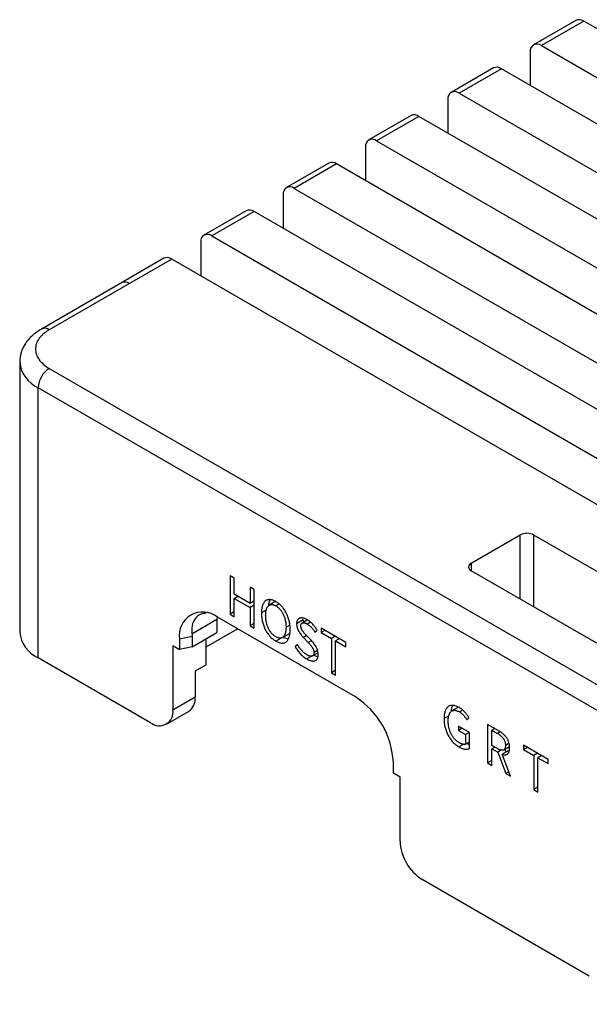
# Model space of a CAD drawing. Header units: millimetres. Extents: x 42 to 240, y 102 to 290.
# Tile 7 of 10: x 162 to 180, y 173 to 205. Entities that reach past the tile are written whole.
import ezdxf

# ---------------------------------------------------------------- set-up
doc = ezdxf.new("R2010")
doc.units = ezdxf.units.MM

msp = doc.modelspace()

# ---------------------------------------------------------------- linework, layer by layer
at = {"color": 7, "linetype": 'Continuous', "lineweight": 25}
for p, q in [((179.3399, 204.7159), (177.9964, 203.9403)), ((179.5899, 204.6912), (178.2464, 203.9156)), ((218.8697, 182.0154), (179.5899, 204.6912)), ((178.2464, 203.9156), (217.5262, 181.2399)), ((177.8928, 203.7114), (177.8928, 202.6502)), ((176.7236, 203.2056), (175.3801, 202.43)), ((176.9736, 203.1808), (175.6301, 202.4052)), ((216.2534, 180.5051), (176.9736, 203.1808)), ((175.6301, 202.4052), (214.9099, 179.7295)), ((175.2765, 202.2011), (175.2765, 201.1398)), ((174.1073, 201.6952), (172.7638, 200.9196)), ((174.3573, 201.6705), (173.0138, 200.8949)), ((213.6371, 178.9947), (174.3573, 201.6705)), ((172.6602, 200.6907), (172.6602, 199.6295)), ((173.0138, 200.8949), (212.2936, 178.2191)), ((171.491, 200.1849), (170.1475, 199.4093)), ((171.741, 200.1601), (170.3975, 199.3845)), ((211.0208, 177.4844), (171.741, 200.1601)), ((170.0439, 199.1804), (170.0439, 198.1191)), ((170.3975, 199.3845), (209.6773, 176.7088)), ((168.8747, 198.6745), (167.5312, 197.8989)), ((169.1247, 198.6498), (167.7812, 197.8742)), ((208.4045, 175.974), (169.1247, 198.6498)), ((167.7812, 197.8742), (219.6828, 167.912)), ((167.4276, 197.67), (167.4276, 196.6087)), ((166.2584, 197.1642), (164.9149, 196.3886)), ((166.5084, 197.1394), (165.1649, 196.3638)), ((218.41, 167.1772), (166.5084, 197.1394)), ((164.9149, 196.3886), (162.3693, 194.919)), ((165.1649, 196.3638), (162.6193, 194.8943)), ((161.6805, 193.901), (161.68, 193.8737)), ((161.68, 193.8737), (161.68, 185.3)), ((162.6193, 193.6697), (212.3996, 164.9321)), ((212.0461, 164.3197), (162.2658, 193.0573)), ((162.2658, 184.4836), (162.2658, 193.0573)), ((176.019, 187.4854), (177.5746, 188.3834)), ((177.9989, 188.3834), (183.3022, 185.3219)), ((181.3223, 184.1789), (176.019, 187.2405)), ((168.4951, 187.0125), (168.3623, 187.0892)), ((168.3623, 187.0892), (168.3623, 185.8644)), ((168.4951, 186.4986), (168.4951, 187.0125)), ((169.1272, 186.6476), (168.9944, 186.7243)), ((168.9944, 186.7243), (168.9944, 186.2104)), ((169.1272, 185.4228), (169.1272, 186.6476)), ((168.9944, 186.2104), (168.4951, 186.4986)), ((168.612, 186.4312), (168.4951, 186.3637)), ((168.4951, 185.7877), (168.4951, 186.3637)), ((168.4951, 186.3637), (168.9944, 186.0755)), ((168.5745, 186.4528), (168.5745, 186.4095)), ((169.1272, 186.2871), (168.9944, 186.2104)), ((169.8167, 186.2767), (169.6045, 186.1542)), ((169.1272, 186.1522), (168.9944, 186.0755)), ((168.9944, 186.0755), (168.9944, 185.4995)), ((169.0897, 186.2654), (169.1272, 186.2438)), ((169.5085, 185.9929), (169.3572, 185.9056)), ((169.9133, 186.1873), (169.8138, 186.1299)), ((167.1501, 185.2465), (167.9438, 185.7047)), ((167.946, 185.7771), (167.9438, 185.7047)), ((167.9438, 185.7047), (167.9438, 185.2882)), ((172.342, 183.2393), (167.958, 185.7702)), ((168.4951, 185.941), (168.3623, 185.8644)), ((168.3623, 185.8644), (168.4951, 185.7877)), ((170.6855, 185.6843), (170.4734, 185.5619)), ((170.8171, 185.6848), (170.6459, 185.5859)), ((170.6855, 185.6843), (170.6962, 185.6149)), ((167.6044, 184.8309), (168.5948, 185.4026)), ((169.1272, 185.5762), (168.9944, 185.4995)), ((168.9944, 185.4995), (169.1272, 185.4228)), ((170.2536, 185.5225), (170.1372, 185.4553)), ((170.9093, 185.6134), (170.8089, 185.5555)), ((171.0545, 185.3004), (171.1238, 185.3573)), ((172.0315, 184.9696), (171.2538, 185.4185)), ((171.2538, 185.4185), (171.2538, 185.2836)), ((171.3707, 185.351), (171.2538, 185.2836)), ((167.1561, 185.1601), (166.7559, 185.076)), ((166.7559, 185.076), (166.7559, 184.7494)), ((167.1561, 184.8335), (167.9438, 185.2882)), ((167.1561, 185.1601), (167.1561, 184.8335)), ((167.6044, 184.2594), (167.6044, 185.0923)), ((169.8138, 185.1475), (169.8138, 185.1477)), ((169.9835, 185.1098), (169.8138, 185.0119)), ((170.0197, 185.1253), (170.2319, 185.2477)), ((170.026, 185.1343), (170.2063, 185.081)), ((170.6877, 185.1293), (170.8445, 184.9634)), ((170.9405, 185.0278), (170.7853, 185.1913)), ((171.2538, 185.2836), (171.5763, 185.0974)), ((171.6931, 185.1649), (171.5763, 185.0974)), ((171.5763, 185.0974), (171.5763, 184.009)), ((171.8259, 185.0882), (171.7091, 185.0208)), ((171.7884, 185.1099), (171.7884, 185.0666)), ((166.5438, 184.8719), (166.7559, 184.7494)), ((166.5438, 184.8719), (166.5438, 182.8305)), ((167.1561, 184.8335), (166.7559, 184.7494)), ((169.8138, 185.0119), (169.8138, 185.0119)), ((170.5017, 184.8998), (170.4227, 184.8422)), ((170.5077, 184.8913), (170.4227, 184.8422)), ((171.7091, 183.9323), (171.7091, 185.0208)), ((171.7091, 185.0208), (172.0315, 184.8347)), ((172.0315, 184.8347), (172.0315, 184.9696)), ((165.8366, 182.4222), (162.2658, 184.4836)), ((170.9603, 184.5401), (170.7957, 184.4451)), ((170.9808, 184.5449), (171.1493, 184.6421)), ((171.0078, 184.5675), (171.144, 184.5118)), ((171.1397, 184.7121), (171.0247, 184.6457)), ((167.6044, 184.2594), (167.2509, 184.0553)), ((167.2509, 184.0553), (167.2509, 183.2387)), ((171.7091, 184.0857), (171.5763, 184.009)), ((171.5763, 184.009), (171.7091, 183.9323)), ((166.5438, 182.8305), (167.2509, 183.2387)), ((175.6144, 182.9182), (175.4022, 182.7957)), ((166.3366, 182.3727), (167.0437, 182.7809)), ((175.307, 182.6412), (175.1533, 182.5525)), ((175.743, 182.8229), (175.6427, 182.765)), ((175.8744, 182.516), (175.9447, 182.5742)), ((175.9587, 182.1123), (175.612, 182.3125)), ((175.612, 182.3125), (175.612, 182.1776)), ((175.7288, 182.245), (175.612, 182.1776)), ((176.8679, 182.1788), (176.5386, 182.3691)), ((176.5386, 182.3691), (176.5386, 181.1443)), ((176.7637, 182.239), (176.6714, 182.1857)), ((176.7507, 182.2465), (176.7507, 182.2315)), ((175.612, 182.1776), (175.8393, 182.0463)), ((175.9562, 182.1138), (175.8393, 182.0463)), ((175.8393, 182.0463), (175.8393, 181.7383)), ((175.9585, 181.6068), (175.9587, 182.1123)), ((176.6714, 181.7024), (176.6714, 182.1857)), ((176.6714, 182.1857), (176.8479, 182.0838)), ((175.7804, 181.7401), (175.6309, 181.6537)), ((175.6309, 181.6537), (175.631, 181.6537)), ((175.7807, 181.74), (175.631, 181.6537)), ((175.9586, 181.8071), (175.8393, 181.7383)), ((175.881, 181.7623), (175.9585, 181.7341)), ((176.8479, 181.6005), (176.6714, 181.7024)), ((176.7639, 181.649), (176.6714, 181.5956)), ((176.6714, 181.0676), (176.6714, 181.5956)), ((176.6714, 181.5956), (176.8609, 181.4862)), ((176.7507, 181.6566), (176.7507, 181.6414)), ((177.0494, 181.5585), (177.2322, 181.664)), ((177.2168, 181.7691), (177.1032, 181.7035)), ((178.4596, 181.2587), (177.682, 181.7076)), ((177.682, 181.7076), (177.682, 181.5727)), ((177.7988, 181.6402), (177.682, 181.5727)), ((176.9824, 181.5564), (176.8609, 181.4862)), ((176.8609, 181.4862), (177.1164, 180.8108)), ((177.2093, 181.5442), (176.9972, 181.4217)), ((177.2681, 180.7231), (176.9972, 181.4217)), ((177.0843, 181.5787), (177.1175, 181.4912)), ((177.682, 181.5727), (178.0044, 181.3866)), ((178.1212, 181.454), (178.0044, 181.3866)), ((178.0044, 181.3866), (178.0044, 180.2981)), ((178.254, 181.3774), (178.1372, 181.3099)), ((178.1372, 180.2215), (178.1372, 181.3099)), ((178.1372, 181.3099), (178.4596, 181.1238)), ((178.2165, 181.399), (178.2165, 181.3557)), ((173.5441, 180.8307), (173.5441, 181.1573)), ((176.6714, 181.221), (176.5386, 181.1443)), ((176.5386, 181.1443), (176.6714, 181.0676)), ((178.4596, 181.1238), (178.4596, 181.2587)), ((173.5441, 180.8307), (173.7562, 180.7082)), ((173.7562, 178.6668), (173.7562, 180.7082)), ((177.2126, 180.8663), (177.1164, 180.8108)), ((177.1164, 180.8108), (177.2681, 180.7231)), ((178.1372, 180.3748), (178.0044, 180.2981)), ((178.0044, 180.2981), (178.1372, 180.2215)), ((179.7667, 174.3806), (174.4634, 177.4421))]:
    msp.add_line(p, q, dxfattribs=at)
at = {"color": 8, "linetype": 'Continuous', "lineweight": 25}
for p, q in [((177.5746, 186.3424), (177.5746, 188.3834)), ((177.9989, 188.3834), (177.9989, 186.0975)), ((176.019, 187.4854), (176.019, 187.2405)), ((170.7888, 185.1877), (170.6877, 185.1293)), ((170.9453, 185.0215), (170.8445, 184.9634)), ((176.9357, 182.1344), (176.8479, 182.0838))]:
    msp.add_line(p, q, dxfattribs=at)
at = {"color": 7, "linetype": 'Continuous', "lineweight": 25}
for centre, radius, start, end in [((179.4434, 204.4867), 0.2515, 54.38242, 114.30712), ((178.1084, 203.7464), 0.2184, 50.79671, 189.21404), ((176.8271, 202.9764), 0.2515, 54.38242, 114.30712), ((175.4921, 202.236), 0.2184, 50.79671, 189.21404), ((174.2108, 201.466), 0.2515, 54.38242, 114.30712), ((172.8758, 200.7257), 0.2184, 50.79671, 189.21404), ((171.5945, 199.9557), 0.2515, 54.38242, 114.30712), ((170.2595, 199.2153), 0.2184, 50.79671, 189.21404), ((168.9782, 198.4453), 0.2515, 54.38242, 114.30712), ((167.6432, 197.705), 0.2184, 50.79671, 189.21404), ((166.3619, 196.935), 0.2515, 54.38242, 114.30712), ((163.0334, 193.0224), 0.7684, 122.60548, 177.39452), ((177.7868, 187.974), 0.4611, 62.60967, 117.39033), ((176.0655, 187.3629), 0.131, 110.78342, 249.21658), ((167.4887, 185.1949), 0.7424, 50.79671, 189.21404), ((162.6797, 185.399), 1.0046, 185.65338, 245.66676), ((166.7752, 183.1782), 0.4795, 304.05635, 7.25583), ((170.9342, 181.0385), 2.6126, 2.60548, 57.39452), ((166.1127, 182.7606), 0.4367, 230.79671, 9.21404), ((175.2915, 178.7367), 1.5368, 182.60548, 237.39452)]:
    msp.add_arc(centre, radius, start, end, dxfattribs=at)
at = {"color": 8, "linetype": 'Continuous', "lineweight": 25}
for centre, radius, start, end in [((165.0184, 196.1594), 0.2515, 54.38242, 114.30712), ((162.4742, 194.7035), 0.2397, 52.74592, 115.96328), ((162.6797, 193.9727), 1.0046, 185.65338, 245.66676)]:
    msp.add_arc(centre, radius, start, end, dxfattribs=at)
at = {"color": 7, "linetype": 'Continuous', "lineweight": 25}
for points, knots in [([(162.3693, 194.919), (162.2706, 194.854), (162.0705, 194.7223), (161.8541, 194.466), (161.7076, 194.1794), (161.6892, 193.9759), (161.68, 193.8737)], [0, 0, 0, 0, 0.24227416, 0.49107917, 0.74438998, 1, 1, 1, 1]), ([(162.6193, 194.8943), (162.5931, 194.8785), (162.5409, 194.847), (162.4707, 194.7958), (162.4073, 194.742), (162.351, 194.6854), (162.2745, 194.5929), (162.2003, 194.4589), (162.1698, 194.2821), (162.2002, 194.1051), (162.282, 193.9573), (162.3854, 193.8401), (162.4907, 193.7494), (162.5763, 193.6963), (162.6193, 193.6697)], [0, 0, 0, 0, 0.0482774, 0.0961591, 0.1439201, 0.1918374, 0.2401856, 0.370003, 0.5000481, 0.6298656, 0.7599108, 0.8401054, 0.919707, 1, 1, 1, 1]), ([(169.8138, 186.2656), (169.7969, 186.2747), (169.7639, 186.2924), (169.7156, 186.3118), (169.6701, 186.3248), (169.627, 186.3315), (169.5869, 186.3308), (169.5493, 186.3242), (169.5144, 186.3104), (169.4823, 186.2905), (169.4535, 186.2639), (169.4281, 186.2314), (169.407, 186.192), (169.3893, 186.147), (169.3754, 186.0957), (169.3655, 186.038), (169.3588, 185.9747), (169.3578, 185.929), (169.3572, 185.9056)], [0, 0, 0, 0, 0.0636917, 0.1245255, 0.1833461, 0.2404565, 0.2967533, 0.3529658, 0.4097307, 0.4679617, 0.5270287, 0.5872273, 0.6489601, 0.7128346, 0.7792848, 0.8490575, 0.9226133, 1, 1, 1, 1]), ([(169.6319, 186.3207), (169.6141, 186.2892), (169.5861, 186.2393), (169.5822, 186.1685), (169.5808, 186.1424)], [0, 0, 0, 0, 0.6315071, 1, 1, 1, 1]), ([(169.4902, 185.8288), (169.4906, 185.8471), (169.4913, 185.8829), (169.4957, 185.933), (169.5029, 185.9783), (169.5124, 186.0193), (169.5249, 186.0552), (169.5396, 186.0869), (169.5575, 186.1136), (169.5778, 186.1355), (169.6003, 186.1528), (169.625, 186.1648), (169.6516, 186.172), (169.6803, 186.174), (169.7109, 186.1708), (169.7435, 186.1623), (169.778, 186.1492), (169.8017, 186.1365), (169.8138, 186.1299)], [0, 0, 0, 0, 0.0804911, 0.1570739, 0.2293761, 0.298388, 0.363927, 0.4270256, 0.4877231, 0.547264, 0.604797, 0.6607292, 0.7155327, 0.7702595, 0.8249243, 0.8810899, 0.9391279, 1, 1, 1, 1]), ([(170.27, 185.3787), (170.2694, 185.4027), (170.2683, 185.4496), (170.262, 185.5206), (170.252, 185.5896), (170.2382, 185.6569), (170.2204, 185.7224), (170.1993, 185.7862), (170.1739, 185.848), (170.1451, 185.9078), (170.113, 185.9649), (170.0782, 186.0187), (170.0406, 186.0691), (170.0004, 186.1159), (169.9574, 186.1589), (169.9119, 186.1986), (169.8638, 186.2348), (169.8307, 186.2551), (169.8138, 186.2656)], [0, 0, 0, 0, 0.0774075, 0.1509543, 0.2207459, 0.287214, 0.3511058, 0.4128552, 0.47307, 0.5321529, 0.5903997, 0.6471799, 0.7031872, 0.7597343, 0.8168602, 0.8754409, 0.9362912, 1, 1, 1, 1]), ([(169.8138, 186.1299), (169.8258, 186.1225), (169.8493, 186.108), (169.8836, 186.0814), (169.9161, 186.0523), (169.9467, 186.0203), (169.9752, 185.9852), (170.0018, 185.9473), (170.0265, 185.9066), (170.0492, 185.8634), (170.0695, 185.8179), (170.0873, 185.7707), (170.1024, 185.7219), (170.1148, 185.6714), (170.1243, 185.6196), (170.1315, 185.5659), (170.1359, 185.5108), (170.1367, 185.4741), (170.1372, 185.4553)], [0, 0, 0, 0, 0.06022919, 0.11797683, 0.17419705, 0.22891499, 0.28338837, 0.33824509, 0.39423172, 0.45205103, 0.51164982, 0.57240631, 0.63570612, 0.7013088, 0.77038786, 0.8427603, 0.91941759, 1, 1, 1, 1]), ([(167.6036, 185.8983), (167.5456, 185.891), (167.3817, 185.8702), (167.2148, 185.7052), (167.1309, 185.478), (167.1449, 185.3089), (167.1501, 185.2465)], [0, 0, 0, 0, 0.1761913, 0.4985071, 0.8148059, 1, 1, 1, 1]), ([(169.3572, 185.9056), (169.3578, 185.8815), (169.3588, 185.8346), (169.3655, 185.7633), (169.3754, 185.6939), (169.3893, 185.6262), (169.4069, 185.5604), (169.4282, 185.4961), (169.4535, 185.4337), (169.4823, 185.3732), (169.5143, 185.3154), (169.5493, 185.261), (169.5868, 185.21), (169.6271, 185.1628), (169.67, 185.1193), (169.7156, 185.0795), (169.7638, 185.0429), (169.7969, 185.0224), (169.8138, 185.0119)], [0, 0, 0, 0, 0.0770136, 0.1504758, 0.2201703, 0.2868072, 0.3508666, 0.4125387, 0.4731186, 0.5325258, 0.5910463, 0.6478759, 0.7042541, 0.7603993, 0.8174185, 0.8760209, 0.9366007, 1, 1, 1, 1]), ([(169.8138, 185.1477), (169.8017, 185.1552), (169.7779, 185.1699), (169.7434, 185.1968), (169.7109, 185.2265), (169.6804, 185.2591), (169.6515, 185.2944), (169.625, 185.3331), (169.6003, 185.3744), (169.5778, 185.4184), (169.5575, 185.4645), (169.5397, 185.5124), (169.5249, 185.5616), (169.5124, 185.6125), (169.5029, 185.6647), (169.4957, 185.7184), (169.4913, 185.7736), (169.4906, 185.8101), (169.4902, 185.8288)], [0, 0, 0, 0, 0.0605096, 0.1182421, 0.1742477, 0.2288385, 0.2833936, 0.3384777, 0.3947751, 0.4527446, 0.5127743, 0.5740088, 0.637354, 0.7031451, 0.7720641, 0.8442576, 0.9200132, 1, 1, 1, 1]), ([(170.8089, 185.6911), (170.7967, 185.6977), (170.7728, 185.7107), (170.738, 185.7257), (170.7049, 185.7377), (170.6738, 185.7454), (170.6443, 185.7497), (170.6168, 185.7499), (170.591, 185.7466), (170.5673, 185.7394), (170.5458, 185.7288), (170.5271, 185.7145), (170.511, 185.6974), (170.4979, 185.6766), (170.4873, 185.6529), (170.4798, 185.6257), (170.4748, 185.5954), (170.4739, 185.5732), (170.4734, 185.5619)], [0, 0, 0, 0, 0.0750494, 0.14709, 0.2155363, 0.2818221, 0.3463208, 0.4087529, 0.4704567, 0.5316408, 0.591698, 0.6503493, 0.7076022, 0.7638938, 0.8211014, 0.8788066, 0.9382361, 1, 1, 1, 1]), ([(171.1238, 185.3573), (171.1141, 185.3739), (171.0947, 185.4074), (171.0619, 185.4557), (171.0259, 185.5022), (170.9871, 185.5469), (170.9458, 185.5891), (170.902, 185.6274), (170.8561, 185.6621), (170.8248, 185.6813), (170.8089, 185.6911)], [0, 0, 0, 0, 0.1162143, 0.2340246, 0.3540535, 0.477841, 0.6041332, 0.732303, 0.8638083, 1, 1, 1, 1]), ([(170.1372, 185.4553), (170.1367, 185.437), (170.1359, 185.4015), (170.1315, 185.3514), (170.1243, 185.3059), (170.1148, 185.2647), (170.1024, 185.2282), (170.0873, 185.1963), (170.0695, 185.1689), (170.0492, 185.1462), (170.0265, 185.1284), (170.0018, 185.1155), (169.9753, 185.1075), (169.9466, 185.1054), (169.9161, 185.108), (169.8837, 185.1159), (169.8493, 185.1287), (169.8258, 185.1412), (169.8138, 185.1475)], [0, 0, 0, 0, 0.0800771, 0.155906, 0.2281693, 0.297155, 0.3630096, 0.4265537, 0.4878474, 0.5479351, 0.6061864, 0.6625382, 0.7176756, 0.7719797, 0.8266233, 0.882683, 0.940127, 1, 1, 1, 1]), ([(169.8138, 185.0119), (169.8307, 185.0029), (169.8638, 184.9852), (169.9119, 184.9661), (169.9575, 184.9534), (170.0004, 184.9474), (170.0408, 184.9478), (170.0781, 184.9558), (170.1131, 184.9697), (170.1451, 184.9905), (170.174, 185.0177), (170.1992, 185.051), (170.2205, 185.0907), (170.2381, 185.1362), (170.252, 185.1879), (170.262, 185.2458), (170.2683, 185.3096), (170.2694, 185.3553), (170.27, 185.3787)], [0, 0, 0, 0, 0.0634029, 0.1239997, 0.1823644, 0.2393996, 0.2957942, 0.3519706, 0.4088161, 0.4673531, 0.526777, 0.5873739, 0.6490634, 0.7131408, 0.7797964, 0.8495106, 0.9229648, 1, 1, 1, 1]), ([(170.4734, 185.5619), (170.4739, 185.551), (170.4751, 185.5298), (170.4788, 185.4977), (170.4847, 185.4661), (170.4924, 185.4353), (170.5022, 185.4052), (170.5137, 185.3757), (170.5274, 185.347), (170.548, 185.31), (170.5761, 185.2661), (170.6116, 185.2165), (170.6485, 185.1703), (170.6747, 185.1429), (170.6877, 185.1293)], [0, 0, 0, 0, 0.0748323, 0.1461785, 0.2146672, 0.2801892, 0.343364, 0.4053758, 0.4672466, 0.5285613, 0.6502049, 0.7691651, 0.8848458, 1, 1, 1, 1]), ([(170.6064, 185.495), (170.6066, 185.5015), (170.607, 185.5143), (170.6098, 185.5317), (170.6142, 185.5471), (170.6204, 185.5604), (170.6281, 185.5717), (170.6377, 185.5808), (170.6488, 185.588), (170.6616, 185.5928), (170.6756, 185.596), (170.6912, 185.5964), (170.7078, 185.5951), (170.7256, 185.5916), (170.7448, 185.5855), (170.7651, 185.5777), (170.7866, 185.5677), (170.8014, 185.5596), (170.8089, 185.5555)], [0, 0, 0, 0, 0.0605015, 0.1187374, 0.1746789, 0.2298, 0.2848818, 0.3401159, 0.3958584, 0.4544147, 0.5142672, 0.5752198, 0.6385592, 0.7044668, 0.7725282, 0.8449297, 0.9204083, 1, 1, 1, 1]), ([(170.7853, 185.1913), (170.7744, 185.2024), (170.7528, 185.2243), (170.7218, 185.259), (170.6922, 185.295), (170.6686, 185.3256), (170.6512, 185.3511), (170.6398, 185.3706), (170.6301, 185.3906), (170.622, 185.4109), (170.6157, 185.4316), (170.6108, 185.4526), (170.6077, 185.4739), (170.6068, 185.4879), (170.6064, 185.495)], [0, 0, 0, 0, 0.1307616, 0.2591829, 0.3848388, 0.5100584, 0.5711027, 0.6306078, 0.6894439, 0.7479796, 0.8071511, 0.8688454, 0.9328571, 1, 1, 1, 1]), ([(170.8089, 185.5555), (170.8212, 185.5479), (170.8452, 185.5332), (170.8803, 185.5071), (170.9135, 185.4781), (170.945, 185.4468), (170.9747, 185.4129), (171.0031, 185.3775), (171.0298, 185.3398), (171.0463, 185.3136), (171.0545, 185.3004)], [0, 0, 0, 0, 0.1359087, 0.2659963, 0.3916548, 0.5145739, 0.6359863, 0.757302, 0.8778492, 1, 1, 1, 1]), ([(171.1575, 184.5805), (171.1571, 184.5914), (171.1564, 184.6127), (171.1533, 184.6448), (171.1482, 184.6763), (171.1417, 184.7068), (171.1329, 184.7367), (171.1224, 184.7658), (171.11, 184.7942), (171.0908, 184.831), (171.0636, 184.876), (171.0268, 184.9284), (170.9855, 184.9797), (170.9557, 185.0114), (170.9405, 185.0278)], [0, 0, 0, 0, 0.0732364, 0.1429886, 0.2091614, 0.2726325, 0.3330257, 0.3925048, 0.4507452, 0.5081361, 0.6245444, 0.7442228, 0.8688135, 1, 1, 1, 1]), ([(170.4227, 184.8422), (170.4345, 184.8217), (170.4581, 184.7808), (170.4978, 184.7226), (170.5403, 184.667), (170.5857, 184.6142), (170.6342, 184.5649), (170.6857, 184.5201), (170.7398, 184.4794), (170.7768, 184.4566), (170.7957, 184.4451)], [0, 0, 0, 0, 0.1204195, 0.24014, 0.3601207, 0.4822127, 0.6063032, 0.7334707, 0.8640711, 1, 1, 1, 1]), ([(170.7972, 184.5798), (170.7831, 184.5886), (170.7552, 184.6059), (170.714, 184.6377), (170.6739, 184.6738), (170.6351, 184.7136), (170.5983, 184.7568), (170.5634, 184.8022), (170.531, 184.8498), (170.5115, 184.8831), (170.5017, 184.8998)], [0, 0, 0, 0, 0.1271698, 0.2525931, 0.3777915, 0.5037917, 0.6292584, 0.7530523, 0.8760776, 1, 1, 1, 1]), ([(170.8445, 184.9634), (170.857, 184.9502), (170.8811, 184.9248), (170.9152, 184.8861), (170.9454, 184.8478), (170.9686, 184.8166), (170.9847, 184.7912), (170.9952, 184.7719), (171.004, 184.752), (171.0112, 184.7316), (171.0171, 184.7107), (171.0213, 184.6893), (171.0237, 184.6676), (171.0244, 184.6531), (171.0247, 184.6457)], [0, 0, 0, 0, 0.1460062, 0.2816663, 0.4081565, 0.5260875, 0.5823758, 0.6375345, 0.6935578, 0.7497188, 0.8081567, 0.8683362, 0.9325231, 1, 1, 1, 1]), ([(170.7957, 184.4451), (170.8096, 184.4376), (170.8366, 184.4231), (170.8758, 184.406), (170.9127, 184.3925), (170.9473, 184.3838), (170.9796, 184.3791), (171.0094, 184.379), (171.0369, 184.383), (171.0616, 184.3916), (171.0839, 184.4036), (171.1033, 184.4192), (171.1199, 184.438), (171.1334, 184.46), (171.144, 184.4853), (171.1514, 184.514), (171.1566, 184.5455), (171.1572, 184.5687), (171.1575, 184.5805)], [0, 0, 0, 0, 0.07938, 0.1543744, 0.2256802, 0.2938808, 0.3593969, 0.4224285, 0.4839711, 0.5443779, 0.6035579, 0.6609766, 0.7169474, 0.7721103, 0.8275067, 0.8834503, 0.9406536, 1, 1, 1, 1]), ([(171.0247, 184.6457), (171.0245, 184.6386), (171.0241, 184.6245), (171.0211, 184.6053), (171.0163, 184.5882), (171.0095, 184.5737), (171.0011, 184.5611), (170.9906, 184.551), (170.9784, 184.5429), (170.9643, 184.5373), (170.9485, 184.5341), (170.9313, 184.5329), (170.9126, 184.5346), (170.8923, 184.5389), (170.8706, 184.5453), (170.8474, 184.5543), (170.8228, 184.5659), (170.8058, 184.5751), (170.7972, 184.5798)], [0, 0, 0, 0, 0.05927934, 0.11658135, 0.17195649, 0.2261873, 0.27978035, 0.33383943, 0.38967348, 0.44752384, 0.50717049, 0.56810834, 0.6317506, 0.69809459, 0.76779879, 0.8411019, 0.91838572, 1, 1, 1, 1]), ([(175.6397, 182.9023), (175.6221, 182.9119), (175.5875, 182.9305), (175.5369, 182.9513), (175.489, 182.9653), (175.4436, 182.9732), (175.4009, 182.9741), (175.3609, 182.9684), (175.3236, 182.9557), (175.2891, 182.9369), (175.2579, 182.9113), (175.2306, 182.8792), (175.2074, 182.8406), (175.1885, 182.7954), (175.1734, 182.7441), (175.1623, 182.6864), (175.1553, 182.6223), (175.154, 182.5762), (175.1533, 182.5525)], [0, 0, 0, 0, 0.0644341, 0.1260775, 0.18578, 0.2440096, 0.3012294, 0.3581246, 0.4157509, 0.474257, 0.5335651, 0.593835, 0.6550496, 0.717879, 0.7835758, 0.8520832, 0.9240765, 1, 1, 1, 1]), ([(175.4339, 182.968), (175.4146, 182.9385), (175.3867, 182.8961), (175.3823, 182.8328), (175.3809, 182.8135)], [0, 0, 0, 0, 0.69418237, 1, 1, 1, 1]), ([(175.9447, 182.5742), (175.9369, 182.5884), (175.921, 182.6177), (175.8929, 182.6606), (175.8612, 182.7042), (175.832, 182.7404), (175.8068, 182.7692), (175.7863, 182.7901), (175.7647, 182.8106), (175.742, 182.8306), (175.7181, 182.8497), (175.693, 182.868), (175.6667, 182.8859), (175.6488, 182.8968), (175.6397, 182.9023)], [0, 0, 0, 0, 0.1002018, 0.2060194, 0.318009, 0.4375649, 0.5001352, 0.5640536, 0.6298296, 0.6982839, 0.7695194, 0.843189, 0.9201793, 1, 1, 1, 1]), ([(175.1533, 182.5525), (175.1539, 182.5282), (175.155, 182.4809), (175.1623, 182.4089), (175.1724, 182.3392), (175.1873, 182.2711), (175.2055, 182.2049), (175.2286, 182.1405), (175.2547, 182.0779), (175.2854, 182.0176), (175.319, 181.9599), (175.3555, 181.9054), (175.3948, 181.8544), (175.4369, 181.807), (175.4816, 181.7631), (175.529, 181.7227), (175.5791, 181.6857), (175.6134, 181.6645), (175.6309, 181.6537)], [0, 0, 0, 0, 0.0766321, 0.1492966, 0.218284, 0.2839386, 0.3471492, 0.4082262, 0.4679167, 0.526897, 0.5848752, 0.6419515, 0.6986481, 0.7556823, 0.8135149, 0.8733621, 0.9352519, 1, 1, 1, 1]), ([(175.2863, 182.4811), (175.2867, 182.4994), (175.2875, 182.5351), (175.2924, 182.585), (175.3001, 182.6302), (175.3108, 182.6706), (175.3244, 182.7061), (175.3411, 182.7367), (175.3605, 182.7628), (175.383, 182.7836), (175.4077, 182.7999), (175.4351, 182.8103), (175.4643, 182.8163), (175.4959, 182.8166), (175.5296, 182.8115), (175.5653, 182.8012), (175.6033, 182.786), (175.6294, 182.7721), (175.6427, 182.765)], [0, 0, 0, 0, 0.0771722, 0.1506533, 0.2204682, 0.2870382, 0.3508486, 0.4124502, 0.4722795, 0.5316149, 0.5894993, 0.6461521, 0.7024687, 0.7587923, 0.8159007, 0.8746223, 0.935913, 1, 1, 1, 1]), ([(175.6427, 182.765), (175.6558, 182.7568), (175.681, 182.7411), (175.7173, 182.7139), (175.7503, 182.6846), (175.78, 182.6529), (175.8067, 182.6199), (175.8316, 182.5863), (175.8543, 182.5518), (175.8678, 182.5278), (175.8744, 182.516)], [0, 0, 0, 0, 0.15133214, 0.29106498, 0.42179213, 0.54452666, 0.66207051, 0.77611995, 0.88917794, 1, 1, 1, 1]), ([(175.6442, 181.7817), (175.6301, 181.7903), (175.6027, 181.8071), (175.563, 181.8368), (175.5257, 181.8686), (175.491, 181.9033), (175.4589, 181.9402), (175.4293, 181.9799), (175.4023, 182.022), (175.3781, 182.0665), (175.3567, 182.113), (175.3379, 182.1612), (175.3218, 182.211), (175.3093, 182.2621), (175.2987, 182.315), (175.2919, 182.3691), (175.2874, 182.4251), (175.2867, 182.4621), (175.2863, 182.4811)], [0, 0, 0, 0, 0.0666499, 0.1301941, 0.1904957, 0.2486188, 0.3051809, 0.3606604, 0.416617, 0.4731498, 0.5308021, 0.5897145, 0.6504801, 0.7137369, 0.7796892, 0.8491805, 0.9227367, 1, 1, 1, 1]), ([(176.8479, 182.0838), (176.8579, 182.0779), (176.8774, 182.0663), (176.9058, 182.0479), (176.9323, 182.0287), (176.957, 182.009), (176.9798, 181.9885), (177.0009, 181.9675), (177.02, 181.9454), (177.0376, 181.9229), (177.053, 181.8994), (177.0665, 181.8746), (177.0778, 181.8487), (177.0872, 181.8216), (177.0942, 181.7936), (177.0995, 181.7643), (177.1026, 181.7339), (177.103, 181.7139), (177.1032, 181.7035)], [0, 0, 0, 0, 0.0801061, 0.1559985, 0.2272421, 0.2941259, 0.3569991, 0.4168076, 0.4737515, 0.5279174, 0.5809207, 0.6333301, 0.6870058, 0.7421932, 0.800908, 0.8625429, 0.9287078, 1, 1, 1, 1]), ([(177.236, 181.6268), (177.2354, 181.6428), (177.2344, 181.6735), (177.2292, 181.7197), (177.2208, 181.764), (177.2096, 181.8064), (177.1948, 181.8469), (177.1772, 181.8854), (177.1564, 181.922), (177.1323, 181.9563), (177.1058, 181.9885), (177.0777, 182.02), (177.0474, 182.0497), (177.0154, 182.0785), (176.9812, 182.1057), (176.9451, 182.1314), (176.9071, 182.1565), (176.8812, 182.1712), (176.8679, 182.1788)], [0, 0, 0, 0, 0.075064, 0.1444757, 0.2092699, 0.2697155, 0.3273898, 0.3824603, 0.4368282, 0.4915017, 0.5473228, 0.604655, 0.6636079, 0.7248416, 0.788888, 0.8561719, 0.9262215, 1, 1, 1, 1]), ([(175.631, 181.6537), (175.6487, 181.644), (175.6833, 181.6253), (175.7334, 181.6043), (175.7805, 181.5892), (175.8241, 181.5814), (175.8639, 181.5795), (175.8998, 181.5827), (175.9316, 181.5912), (175.9497, 181.6017), (175.9585, 181.6068)], [0, 0, 0, 0, 0.147734, 0.2881579, 0.4219249, 0.5498913, 0.6720883, 0.7871245, 0.8957725, 1, 1, 1, 1]), ([(175.8393, 181.7383), (175.8335, 181.7363), (175.8216, 181.7323), (175.8015, 181.7302), (175.7791, 181.7316), (175.7546, 181.7359), (175.7286, 181.7429), (175.7013, 181.7533), (175.6731, 181.7657), (175.6539, 181.7763), (175.6442, 181.7817)], [0, 0, 0, 0, 0.1075995, 0.2180561, 0.3355237, 0.460678, 0.5911895, 0.7234694, 0.859588, 1, 1, 1, 1]), ([(177.1032, 181.7035), (177.103, 181.6934), (177.1026, 181.6738), (177.0995, 181.6469), (177.0941, 181.6233), (177.0871, 181.6025), (177.0779, 181.5851), (177.0663, 181.5712), (177.0531, 181.5599), (177.0376, 181.5524), (177.0202, 181.5478), (177.001, 181.5462), (176.9799, 181.5478), (176.957, 181.5522), (176.9324, 181.5596), (176.9058, 181.5706), (176.8774, 181.5839), (176.8579, 181.5949), (176.8479, 181.6005)], [0, 0, 0, 0, 0.06920084, 0.13447812, 0.19584844, 0.25485199, 0.31131247, 0.3661137, 0.42071122, 0.47546022, 0.53122027, 0.58873766, 0.6486931, 0.71116744, 0.77718789, 0.84711604, 0.9214936, 1, 1, 1, 1]), ([(176.9972, 181.4217), (177.0061, 181.4188), (177.0236, 181.4131), (177.0488, 181.4077), (177.0727, 181.4045), (177.0951, 181.4042), (177.1161, 181.4067), (177.1358, 181.4116), (177.1538, 181.4195), (177.1708, 181.4296), (177.186, 181.4427), (177.1991, 181.4594), (177.2102, 181.4793), (177.2195, 181.5024), (177.2266, 181.5289), (177.2318, 181.5585), (177.2352, 181.5912), (177.2357, 181.6148), (177.236, 181.6268)], [0, 0, 0, 0, 0.0650915, 0.1281068, 0.188959, 0.2482072, 0.3067284, 0.364247, 0.421509, 0.4789969, 0.5368343, 0.5954522, 0.6558225, 0.7185494, 0.7835553, 0.8519588, 0.9241661, 1, 1, 1, 1])]:
    msp.add_open_spline(points, degree=3, knots=knots, dxfattribs=at)
msp.add_open_spline([(167.1501, 185.2465), (167.1541, 185.2188), (167.1561, 185.19), (167.1561, 185.1601)], degree=3, dxfattribs=at)

doc.saveas('drawing.dxf')
